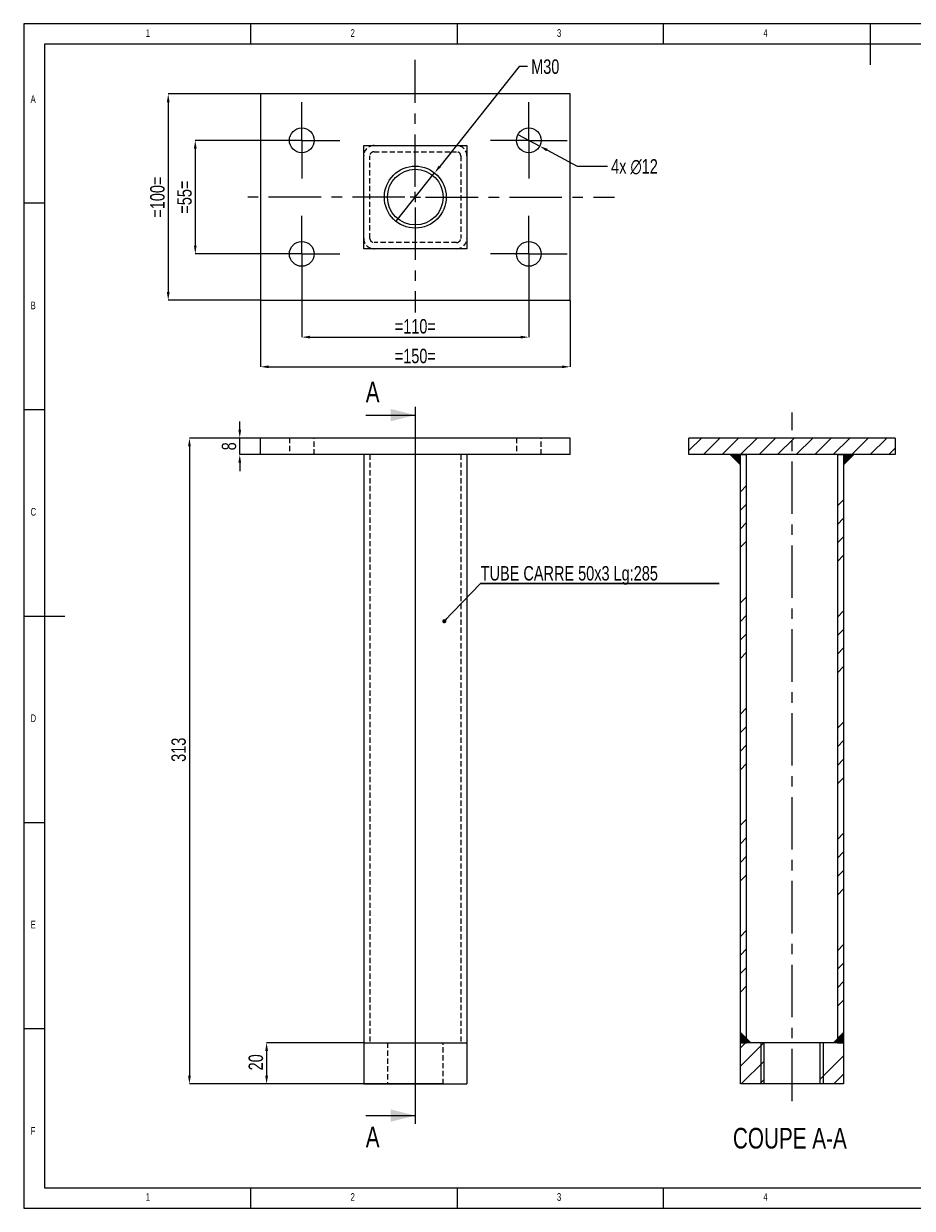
# Model space of a CAD drawing. Header units: millimetres. Extents: x 5 to 418, y 5 to 292.
# Tile 1 of 2: x 5 to 220, y 5 to 292. Entities that reach past the tile are written whole.
import ezdxf

# ---------------------------------------------------------------- set-up
doc = ezdxf.new("R2010")
doc.units = ezdxf.units.MM
doc.header["$PDSIZE"] = -1
doc.linetypes.add('CENTERX2', pattern=[20.32, 12.7, -2.54, 2.54, -2.54])
doc.linetypes.add('HIDDEN', pattern=[1.905, 1.27, -0.635])
for name, color, linetype in [('COTES', 1, 'Continuous'), ('NOTES', 6, 'Continuous'), ('TRAIT-FINS', 9, 'Continuous'), ('TRAIT-MIXTES', 3, 'CENTERX2'), ('TRAIT-TIRET', 2, 'HIDDEN')]:
    doc.layers.add(name, color=color, linetype=linetype)
doc.layers.add('TRAIT-FORT', color=4, linetype='Continuous', lineweight=25)
doc.styles.add('SLDTEXTSTYLE0', font='TXT', dxfattribs={"width": 0.75})
doc.dimstyles.new('SLDDIMSTYLE0', dxfattribs={"dimtxt": 3.5, "dimasz": 2, "dimexe": 0, "dimexo": 0.0625, "dimgap": 0.875, "dimtad": 1, "dimdec": 3, "dimlfac": 2, "dimrnd": 1e-09, "dimzin": 12, "dimdsep": 46, "dimtxsty": 'SLDTEXTSTYLE0', "dimsah": 1, "dimcen": 0.09, "dimadec": 0, "dimazin": 3, "dimtfac": 1, "dimtdec": 3, "dimtofl": 0, "dimtmove": 0, "dimatfit": 3, "dimfxl": 1, "dimfrac": 2, "dimtolj": 1, "dimtzin": 12, "dimarcsym": 0})
doc.dimstyles.new('SLDDIMSTYLE1', dxfattribs={"dimtxt": 3.5, "dimasz": 2, "dimexe": 0, "dimexo": 0.0625, "dimgap": 0.875, "dimtad": 1, "dimdec": 3, "dimlfac": 2, "dimrnd": 1e-09, "dimzin": 12, "dimdsep": 46, "dimtxsty": 'SLDTEXTSTYLE0', "dimsah": 1, "dimcen": 0.09, "dimadec": 0, "dimazin": 3, "dimtfac": 1, "dimtdec": 3, "dimtmove": 0, "dimatfit": 0, "dimfxl": 1, "dimfrac": 2, "dimtolj": 1, "dimtzin": 12, "dimarcsym": 0})
doc.dimstyles.new('SLDDIMSTYLE2', dxfattribs={"dimtxt": 0.18, "dimasz": 1, "dimexe": 0, "dimexo": 0.0625, "dimgap": 0, "dimtad": 0, "dimtih": 1, "dimtoh": 1, "dimdec": 0, "dimrnd": 1e-09, "dimzin": 0, "dimdsep": 46, "dimtxsty": 'Standard', "dimblk1": 'DOT', "dimblk2": 'DOT', "dimsah": 1, "dimcen": 0.09, "dimadec": 0, "dimazin": 0, "dimtfac": 1, "dimtdec": 0, "dimtofl": 0, "dimtmove": 0, "dimatfit": 3, "dimldrblk": 'DOT', "dimfxl": 1, "dimfrac": 2, "dimtolj": 1, "dimtzin": 0, "dimarcsym": 0})
doc.dimstyles.new('SLDDIMSTYLE3', dxfattribs={"dimtxt": 3.5, "dimasz": 2, "dimexe": 0, "dimexo": 0.0625, "dimgap": 0.875, "dimtad": 0, "dimtih": 1, "dimtoh": 1, "dimdec": 3, "dimlfac": 2, "dimrnd": 1e-09, "dimzin": 12, "dimdsep": 46, "dimtxsty": 'SLDTEXTSTYLE0', "dimblk1": 'NONE', "dimsah": 1, "dimcen": 0, "dimadec": 0, "dimazin": 3, "dimtfac": 1, "dimtdec": 3, "dimtmove": 0, "dimatfit": 3, "dimldrblk": 'NONE', "dimfxl": 1, "dimfrac": 2, "dimtolj": 1, "dimtzin": 12, "dimarcsym": 0})
doc.dimstyles.new('SLDDIMSTYLE4', dxfattribs={"dimtxt": 3.5, "dimasz": 2, "dimexe": 0, "dimexo": 0.0625, "dimgap": 0.875, "dimtad": 0, "dimtih": 1, "dimtoh": 1, "dimdec": 3, "dimlfac": 2, "dimrnd": 1e-09, "dimzin": 12, "dimdsep": 46, "dimtxsty": 'SLDTEXTSTYLE0', "dimblk1": 'NONE', "dimsah": 1, "dimcen": 0, "dimadec": 0, "dimazin": 3, "dimtfac": 1, "dimtdec": 3, "dimtmove": 0, "dimatfit": 3, "dimldrblk": 'NONE', "dimfxl": 1, "dimfrac": 2, "dimtolj": 1, "dimtzin": 12, "dimarcsym": 0})
pattern_1 = [(45, (0, 0), (-13.4704, 13.4704), []), (45, (4.49, 2e-323), (-13.4704, 13.4704), []), (45, (8.98, 4e-323), (-13.4704, 13.4704), []), (45, (13.47, 6e-323), (-13.4704, 13.4704), [])]

# ---------------------------------------------------------------- blocks, each defined once
blk = doc.blocks.new('_D')
at = {"layer": 'COTES', "color": 0, "lineweight": -2, "transparency": 16777216}
for p, q in [((69.29, 191.62), (45.14, 191.62)), ((45.14, 189.62), (45.14, 37.12)), ((106.54, 35.12), (45.14, 35.12))]:
    blk.add_line(p, q, dxfattribs=at)
at = {"layer": 'COTES', "color": 0, "transparency": 16777216}
for points in [[(44.81, 189.62), (45.48, 189.62), (45.14, 191.62)], [(44.81, 37.12), (45.48, 37.12), (45.14, 35.12)]]:
    blk.add_solid(points, dxfattribs=at)
at = {"layer": 'Defpoints', "color": 0, "transparency": 16777216}
for p in [(69.36, 191.62), (45.14, 35.12), (106.6, 35.12)]:
    blk.add_point(p, dxfattribs=at)
at = {"layer": 'COTES', "color": 0, "transparency": 16777216, "insert": (40.77, 116.09), "char_height": 3.5, "attachment_point": 2, "rotation": 90, "style": 'SLDTEXTSTYLE0'}
blk.add_mtext('\\A1;313', dxfattribs=at)
blk = doc.blocks.new('_D_1')
at = {"layer": 'COTES', "color": 0, "lineweight": -2, "transparency": 16777216}
for p, q in [((57.34, 193.62), (57.34, 195.62)), ((62.29, 191.62), (57.34, 191.62)), ((57.34, 187.62), (57.34, 191.62)), ((62.29, 187.62), (57.34, 187.62)), ((57.34, 185.62), (57.34, 183.62))]:
    blk.add_line(p, q, dxfattribs=at)
at = {"layer": 'COTES', "color": 0, "transparency": 16777216}
for points in [[(57, 193.62), (57.67, 193.62), (57.34, 191.62)], [(57, 185.62), (57.67, 185.62), (57.34, 187.62)]]:
    blk.add_solid(points, dxfattribs=at)
at = {"layer": 'Defpoints', "color": 0, "transparency": 16777216}
for p in [(57.34, 191.62), (62.36, 191.62), (62.36, 187.62)]:
    blk.add_point(p, dxfattribs=at)
at = {"layer": 'COTES', "color": 0, "transparency": 16777216, "insert": (52.96, 189.62), "char_height": 3.5, "attachment_point": 2, "rotation": 90, "style": 'SLDTEXTSTYLE0'}
blk.add_mtext('\\A1;8', dxfattribs=at)
blk = doc.blocks.new('_D_2')
at = {"layer": 'COTES', "color": 0, "lineweight": -2, "transparency": 16777216}
for p, q in [((87.29, 45.12), (63.84, 45.12)), ((63.84, 43.12), (63.84, 37.12)), ((87.29, 35.12), (63.84, 35.12))]:
    blk.add_line(p, q, dxfattribs=at)
at = {"layer": 'COTES', "color": 0, "transparency": 16777216}
for points in [[(63.51, 43.12), (64.18, 43.12), (63.84, 45.12)], [(63.51, 37.12), (64.18, 37.12), (63.84, 35.12)]]:
    blk.add_solid(points, dxfattribs=at)
at = {"layer": 'Defpoints', "color": 0, "transparency": 16777216}
for p in [(87.35, 45.12), (63.84, 35.12), (87.35, 35.12)]:
    blk.add_point(p, dxfattribs=at)
at = {"layer": 'COTES', "color": 0, "transparency": 16777216, "insert": (59.47, 40.37), "char_height": 3.5, "attachment_point": 2, "rotation": 90, "style": 'SLDTEXTSTYLE0'}
blk.add_mtext('\\A1;20', dxfattribs=at)
blk = doc.blocks.new('SW_NOTE_4')
at = {"layer": 'NOTES', "color": 0}
for p, q in [((0, 0), (57.77, 0)), ((57.77, 0), (0, 0)), ((0, 0), (57.77, 0)), ((57.77, 0), (0, 0)), ((0, 0), (57.77, 0)), ((57.77, 0), (0, 0))]:
    blk.add_line(p, q, dxfattribs=at)
at = {"layer": 'NOTES', "color": 0, "insert": (0.03, 4.25), "char_height": 3.5, "attachment_point": 1, "style": 'SLDTEXTSTYLE0'}
blk.add_mtext('TUBE CARRE 50x3 Lg:285', dxfattribs=at)
blk = doc.blocks.new('_Dot')
at = {"color": 0, "linetype": 'ByBlock', "lineweight": -2}
blk.add_line((-0.5, 0), (-1, 0), dxfattribs=at)
at = {"color": 0, "linetype": 'ByBlock', "const_width": 0.5}
blk.add_lwpolyline([(-0.25, 0, 1), (0.25, 0, 1)], format="xyb", close=True, dxfattribs=at)
blk = doc.blocks.new('_D_3')
at = {"layer": 'COTES', "color": 0, "lineweight": -2, "transparency": 16777216}
for p, q in [((125.05, 281.6), (105.78, 257.41)), ((127.05, 281.6), (125.05, 281.6)), ((95.18, 244.12), (104.53, 255.85))]:
    blk.add_line(p, q, dxfattribs=at)
at = {"layer": 'COTES', "color": 0, "transparency": 16777216}
blk.add_solid([(105.51, 257.62), (106.04, 257.21), (104.53, 255.85)], dxfattribs=at)
at = {"layer": 'Defpoints', "color": 0, "transparency": 16777216}
for p in [(104.53, 255.85), (95.18, 244.12)]:
    blk.add_point(p, dxfattribs=at)
at = {"layer": 'COTES', "color": 0, "transparency": 16777216, "insert": (127.92, 283.35), "char_height": 3.5, "attachment_point": 1, "style": 'SLDTEXTSTYLE0'}
blk.add_mtext('\\A1;M30', dxfattribs=at)
blk = doc.blocks.new('_None')
blk = doc.blocks.new('_D_4')
at = {"layer": 'COTES', "color": 0, "lineweight": -2, "transparency": 16777216}
for p, q in [((63.04, 263.73), (46.56, 263.73)), ((46.56, 261.73), (46.56, 238.23)), ((63.04, 236.23), (46.56, 236.23))]:
    blk.add_line(p, q, dxfattribs=at)
at = {"layer": 'COTES', "color": 0, "transparency": 16777216}
for points in [[(46.23, 261.73), (46.89, 261.73), (46.56, 263.73)], [(46.23, 238.23), (46.89, 238.23), (46.56, 236.23)]]:
    blk.add_solid(points, dxfattribs=at)
at = {"layer": 'Defpoints', "color": 0, "transparency": 16777216}
for p in [(63.11, 263.73), (46.56, 236.23), (63.11, 236.23)]:
    blk.add_point(p, dxfattribs=at)
at = {"layer": 'COTES', "color": 0, "transparency": 16777216, "insert": (42.18, 249.98), "char_height": 3.5, "attachment_point": 2, "rotation": 90, "style": 'SLDTEXTSTYLE0'}
blk.add_mtext('\\A1;=55=', dxfattribs=at)
blk = doc.blocks.new('_D_5')
at = {"layer": 'COTES', "color": 0, "lineweight": -2, "transparency": 16777216}
for p, q in [((62.29, 274.98), (40.01, 274.98)), ((40.01, 272.98), (40.01, 226.98)), ((62.29, 224.98), (40.01, 224.98))]:
    blk.add_line(p, q, dxfattribs=at)
at = {"layer": 'COTES', "color": 0, "transparency": 16777216}
for points in [[(39.67, 272.98), (40.34, 272.98), (40.01, 274.98)], [(39.67, 226.98), (40.34, 226.98), (40.01, 224.98)]]:
    blk.add_solid(points, dxfattribs=at)
at = {"layer": 'Defpoints', "color": 0, "transparency": 16777216}
for p in [(62.36, 274.98), (40.01, 224.98), (62.36, 224.98)]:
    blk.add_point(p, dxfattribs=at)
at = {"layer": 'COTES', "color": 0, "transparency": 16777216, "insert": (35.63, 249.98), "char_height": 3.5, "attachment_point": 2, "rotation": 90, "style": 'SLDTEXTSTYLE0'}
blk.add_mtext('\\A1;=100=', dxfattribs=at)
blk = doc.blocks.new('_D_6')
at = {"layer": 'COTES', "color": 0, "lineweight": -2, "transparency": 16777216}
for p, q in [((72.36, 226.92), (72.36, 216.06)), ((127.36, 226.92), (127.36, 216.06)), ((74.36, 216.06), (125.36, 216.06))]:
    blk.add_line(p, q, dxfattribs=at)
at = {"layer": 'COTES', "color": 0, "transparency": 16777216}
for points in [[(74.36, 216.4), (74.36, 215.73), (72.36, 216.06)], [(125.36, 216.4), (125.36, 215.73), (127.36, 216.06)]]:
    blk.add_solid(points, dxfattribs=at)
at = {"layer": 'Defpoints', "color": 0, "transparency": 16777216}
for p in [(72.36, 226.98), (127.36, 226.98), (127.36, 216.06)]:
    blk.add_point(p, dxfattribs=at)
at = {"layer": 'COTES', "color": 0, "transparency": 16777216, "insert": (99.86, 220.44), "char_height": 3.5, "attachment_point": 2, "style": 'SLDTEXTSTYLE0'}
blk.add_mtext('\\A1;=110=', dxfattribs=at)
blk = doc.blocks.new('_D_7')
at = {"layer": 'COTES', "color": 0, "lineweight": -2, "transparency": 16777216}
for p, q in [((62.36, 224.92), (62.36, 208.87)), ((137.36, 224.92), (137.36, 208.87)), ((64.36, 208.87), (135.36, 208.87))]:
    blk.add_line(p, q, dxfattribs=at)
at = {"layer": 'COTES', "color": 0, "transparency": 16777216}
for points in [[(64.36, 209.2), (64.36, 208.54), (62.36, 208.87)], [(135.36, 209.2), (135.36, 208.54), (137.36, 208.87)]]:
    blk.add_solid(points, dxfattribs=at)
at = {"layer": 'Defpoints', "color": 0, "transparency": 16777216}
for p in [(62.36, 224.98), (137.36, 224.98), (137.36, 208.87)]:
    blk.add_point(p, dxfattribs=at)
at = {"layer": 'COTES', "color": 0, "transparency": 16777216, "insert": (99.86, 213.25), "char_height": 3.5, "attachment_point": 2, "style": 'SLDTEXTSTYLE0'}
blk.add_mtext('\\A1;=150=', dxfattribs=at)
blk = doc.blocks.new('_D_8')
at = {"layer": 'COTES', "color": 0, "lineweight": -2, "transparency": 16777216}
for p, q in [((124.71, 265.15), (130, 262.32)), ((139.16, 257.43), (131.77, 261.38)), ((146.42, 257.43), (139.16, 257.43))]:
    blk.add_line(p, q, dxfattribs=at)
at = {"layer": 'COTES', "color": 0, "transparency": 16777216}
blk.add_solid([(131.92, 261.67), (131.61, 261.08), (130, 262.32)], dxfattribs=at)
at = {"layer": 'Defpoints', "color": 0, "transparency": 16777216}
for p in [(124.71, 265.15), (130, 262.32)]:
    blk.add_point(p, dxfattribs=at)
at = {"layer": 'COTES', "color": 0, "transparency": 16777216, "insert": (147.29, 259.18), "char_height": 3.5, "attachment_point": 1, "style": 'SLDTEXTSTYLE0'}
blk.add_mtext('\\A1;4x ∅12', dxfattribs=at)
blk = doc.blocks.new('SW_CENTERMARKSYMBOL_0')
at = {"layer": 'TRAIT-MIXTES', "color": 0}
for p, q in [((0, 2.5), (0, 33.23)), ((-2.5, 0), (-42.7, 0)), ((0, 0), (-1.25, 0)), ((0, 0), (0, 1.25)), ((0, 0), (0, -1.25)), ((0, 0), (1.25, 0)), ((2.5, 0), (48.27, 0)), ((0, -2.5), (0, -27.96))]:
    blk.add_line(p, q, dxfattribs=at)
blk = doc.blocks.new('SW_CENTERMARKSYMBOL_1')
at = {"layer": 'TRAIT-MIXTES', "color": 0}
for p, q in [((0, 6.25), (0, 9.25)), ((0, 0), (0, 6.25)), ((-6.25, 0), (-9.25, 0)), ((0, 0), (-6.25, 0)), ((0, 0), (0, -6.25)), ((0, 0), (6.25, 0)), ((6.25, 0), (9.25, 0)), ((0, -6.25), (0, -9.25))]:
    blk.add_line(p, q, dxfattribs=at)
blk = doc.blocks.new('SW_CENTERMARKSYMBOL_2')
at = {"layer": 'TRAIT-MIXTES', "color": 0}
for p, q in [((0, 6.25), (0, 9.25)), ((0, 0), (0, 6.25)), ((-6.25, 0), (-9.25, 0)), ((0, 0), (-6.25, 0)), ((0, 0), (0, -6.25)), ((0, 0), (6.25, 0)), ((6.25, 0), (9.25, 0)), ((0, -6.25), (0, -9.25))]:
    blk.add_line(p, q, dxfattribs=at)
blk = doc.blocks.new('SW_CENTERMARKSYMBOL_3')
at = {"layer": 'TRAIT-MIXTES', "color": 0}
for p, q in [((0, 6.25), (0, 9.25)), ((0, 0), (0, 6.25)), ((-6.25, 0), (-9.25, 0)), ((0, 0), (-6.25, 0)), ((0, 0), (0, -6.25)), ((0, 0), (6.25, 0)), ((6.25, 0), (9.25, 0)), ((0, -6.25), (0, -9.25))]:
    blk.add_line(p, q, dxfattribs=at)
blk = doc.blocks.new('SW_CENTERMARKSYMBOL_4')
at = {"layer": 'TRAIT-MIXTES', "color": 0}
for p, q in [((0, 6.25), (0, 9.25)), ((0, 0), (0, 6.25)), ((-6.25, 0), (-9.25, 0)), ((0, 0), (-6.25, 0)), ((0, 0), (0, -6.25)), ((0, 0), (6.25, 0)), ((6.25, 0), (9.25, 0)), ((0, -6.25), (0, -9.25))]:
    blk.add_line(p, q, dxfattribs=at)

msp = doc.modelspace()

# ---------------------------------------------------------------- hatches: boundary and pattern name
at = {"layer": 'TRAIT-FINS'}
h = msp.add_hatch(dxfattribs=at)
h.set_pattern_fill('ANSI31', color=256, style=0)
h.paths.add_polyline_path([(216.11075, 187.61687), (216.11075, 191.61687), (166.11075, 191.61687), (166.11075, 187.61687)], flags=0)
h = msp.add_hatch(dxfattribs=at)
h.set_pattern_fill('DIN 201 ACIER ET FONTE', color=256, style=0, pattern_type=2)
h.set_pattern_definition(pattern_1)
h.paths.add_polyline_path([(178.61175, 187.61687), (178.61175, 45.11687), (180.11175, 45.11687), (180.11175, 187.61687)], flags=0)
h = msp.add_hatch(dxfattribs=at)
h.set_pattern_fill('DIN 201 ACIER ET FONTE', color=256, style=0, pattern_type=2)
h.set_pattern_definition(pattern_1)
h.paths.add_polyline_path([(202.11075, 187.61687), (202.11075, 45.11687), (203.61075, 45.11687), (203.61075, 187.61687)], flags=0)
h = msp.add_hatch(dxfattribs=at)
h.set_pattern_fill('DIN 201 ACIER ET FONTE', color=256, style=0, pattern_type=2)
h.set_pattern_definition(pattern_1)
h.paths.add_polyline_path([(178.61125, 45.11687), (178.61125, 35.11687), (184.36125, 35.11687), (184.36125, 45.11687)], flags=0)
h = msp.add_hatch(dxfattribs=at)
h.set_pattern_fill('DIN 201 ACIER ET FONTE', color=256, style=0, pattern_type=2)
h.set_pattern_definition(pattern_1)
h.paths.add_polyline_path([(203.61125, 35.11687), (203.61125, 45.11687), (197.86125, 45.11687), (197.86125, 35.11687)], flags=0)

# ---------------------------------------------------------------- linework, layer by layer
at = {"lineweight": 18}
for p, q in [((415, 292), (5, 292)), ((5, 292), (5, 5)), ((60, 287), (60, 292)), ((110, 292), (110, 287)), ((160, 287), (160, 292)), ((210, 292), (210, 282)), ((410, 287), (10, 287)), ((10, 287), (10, 10)), ((10, 248.5), (5, 248.5)), ((5, 198.5), (10, 198.5)), ((99.85489, 199.18291), (99.85489, 25.46006)), ((87.85489, 197.18291), (99.85489, 197.18291)), ((5, 148.5), (15, 148.5)), ((5, 98.5), (10, 98.5)), ((10, 48.5), (5, 48.5)), ((87.85489, 27.46006), (99.85489, 27.46006)), ((10, 10), (410, 10)), ((60, 5), (60, 10)), ((110, 10), (110, 5)), ((160, 5), (160, 10)), ((5, 5), (415, 5))]:
    msp.add_line(p, q, dxfattribs=at)
for points in [[(99.85489, 197.18291), (93.85489, 198.68291), (93.85489, 195.68291)], [(99.85489, 27.46006), (93.85489, 28.96006), (93.85489, 25.96006)]]:
    msp.add_solid(points, dxfattribs=at)
at = {"layer": 'TRAIT-FINS', "lineweight": 18}
for p, q in [((176.11175, 187.61687), (178.61174, 185.11687)), ((203.61076, 185.11687), (206.11075, 187.61687)), ((181.11125, 45.11687), (178.61129, 47.61687)), ((201.11125, 45.11687), (203.61121, 47.61687)), ((183.58228, 45.11687), (183.58228, 35.11687)), ((198.64023, 45.11687), (198.64023, 35.11687))]:
    msp.add_line(p, q, dxfattribs=at)
msp.add_circle((99.85489, 249.98336), 7.5, dxfattribs=at)
for points in [[(176.11175, 187.61687), (178.61175, 187.61687), (178.61174, 185.11687)], [(203.61076, 185.11687), (203.61075, 187.61687), (206.11075, 187.61687)], [(181.11125, 45.11687), (178.61128, 45.11687), (178.61129, 47.61687)], [(201.11125, 45.11687), (203.61122, 45.11687), (203.61121, 47.61687)]]:
    msp.add_solid(points, dxfattribs=at)
at = {"layer": 'TRAIT-FORT', "lineweight": 25}
for p, q in [((62.35539, 274.98286), (62.35539, 224.98286)), ((137.35539, 274.98286), (62.35539, 274.98286)), ((137.35539, 224.98286), (137.35539, 274.98286)), ((87.35489, 262.48336), (112.35489, 262.48336)), ((87.35489, 237.48336), (87.35489, 262.48336)), ((112.35489, 262.48336), (112.35489, 237.48336)), ((112.35489, 237.48336), (87.35489, 237.48336)), ((62.35539, 224.98286), (137.35539, 224.98286)), ((137.35539, 191.61687), (62.35539, 191.61687)), ((62.35539, 187.61687), (62.35539, 191.61687)), ((137.35539, 187.61687), (137.35539, 191.61687)), ((166.11075, 187.61687), (166.11075, 191.61687)), ((216.11075, 191.61687), (166.11075, 191.61687)), ((216.11075, 191.61687), (216.11075, 187.61687)), ((137.35539, 187.61687), (62.35539, 187.61687)), ((87.35539, 187.61687), (87.35539, 45.11687)), ((112.35439, 187.61687), (112.35439, 45.11687)), ((216.11075, 187.61687), (166.11075, 187.61687)), ((178.61175, 45.11687), (178.61175, 187.61687)), ((178.61175, 187.61687), (180.11175, 187.61687)), ((180.11175, 45.11687), (180.11175, 187.61687)), ((202.11075, 187.61687), (202.11075, 45.11687)), ((202.11075, 187.61687), (203.61075, 187.61687)), ((203.61075, 187.61687), (203.61075, 45.11687)), ((87.35489, 45.11687), (87.35489, 35.11687)), ((87.35489, 45.11687), (112.35489, 45.11687)), ((112.35489, 45.11687), (112.35489, 35.11687)), ((178.61125, 35.11687), (178.61125, 45.11687)), ((184.36125, 45.11687), (178.61125, 45.11687)), ((178.61175, 45.11687), (180.11175, 45.11687)), ((184.36125, 35.11687), (184.36125, 45.11687)), ((197.86125, 45.11687), (184.36125, 45.11687)), ((197.86125, 45.11687), (197.86125, 35.11687)), ((203.61125, 45.11687), (197.86125, 45.11687)), ((202.11075, 45.11687), (203.61075, 45.11687)), ((203.61125, 45.11687), (203.61125, 35.11687)), ((87.35489, 35.11687), (112.35489, 35.11687)), ((184.36125, 35.11687), (178.61125, 35.11687)), ((197.86125, 35.11687), (184.36125, 35.11687)), ((203.61125, 35.11687), (197.86125, 35.11687))]:
    msp.add_line(p, q, dxfattribs=at)
for centre, radius in [((72.35539, 263.73286), 3), ((127.35539, 263.73286), 3), ((99.85489, 249.98336), 6.75), ((72.35539, 236.23286), 3), ((127.35539, 236.23286), 3)]:
    msp.add_circle(centre, radius, dxfattribs=at)
at = {"layer": 'TRAIT-MIXTES', "lineweight": 18}
msp.add_line((191.11125, 30.97357), (191.11125, 197.78964), dxfattribs=at)
at = {"layer": 'TRAIT-TIRET'}
for p, q in [((89.85539, 262.48286), (109.85439, 262.48286)), ((87.35539, 239.98386), (87.35539, 259.98286)), ((88.85539, 239.98386), (88.85539, 259.98286)), ((89.85539, 260.98286), (109.85439, 260.98286)), ((110.85439, 259.98286), (110.85439, 239.98386)), ((112.35439, 259.98286), (112.35439, 239.98386)), ((109.85439, 238.98386), (89.85539, 238.98386)), ((109.85439, 237.48386), (89.85539, 237.48386)), ((69.35539, 191.61687), (69.35539, 187.61687)), ((75.35539, 187.61687), (75.35539, 191.61687)), ((124.35539, 191.61687), (124.35539, 187.61687)), ((130.35539, 187.61687), (130.35539, 191.61687)), ((88.85539, 187.61687), (88.85539, 45.11687)), ((110.85439, 187.61687), (110.85439, 45.11687)), ((93.10489, 45.11687), (93.10489, 35.11687)), ((106.60489, 35.11687), (106.60489, 45.11687))]:
    msp.add_line(p, q, dxfattribs=at)
for centre, radius, start, end in [((89.85539, 259.98286), 2.5, 90, 180), ((109.85439, 259.98286), 2.5, 0, 90), ((89.85539, 259.98286), 1, 90, 180), ((109.85439, 259.98286), 1, 0, 90), ((89.85539, 239.98386), 2.5, 180, 270), ((89.85539, 239.98386), 1, 180, 270), ((109.85439, 239.98386), 1, 270, 360), ((109.85439, 239.98386), 2.5, 270, 360)]:
    msp.add_arc(centre, radius, start, end, dxfattribs=at)

# ---------------------------------------------------------------- block references
at = {"layer": 'NOTES'}
msp.add_blockref('SW_NOTE_4', (115.66757, 156.34388), dxfattribs=at)
at = {"layer": 'TRAIT-MIXTES'}
for name, p in [('SW_CENTERMARKSYMBOL_0', (99.85489, 249.98336)), ('SW_CENTERMARKSYMBOL_1', (72.35539, 263.73286)), ('SW_CENTERMARKSYMBOL_2', (127.35539, 263.73286)), ('SW_CENTERMARKSYMBOL_4', (72.35539, 236.23286)), ('SW_CENTERMARKSYMBOL_3', (127.35539, 236.23286))]:
    msp.add_blockref(name, p, dxfattribs=at)

# ---------------------------------------------------------------- texts
at = {"char_height": 5, "attachment_point": 1, "style": 'SLDTEXTSTYLE0'}
for insert in [(87.85489, 205.26114), (87.85489, 24.77001)]:
    msp.add_mtext('A', dxfattribs=dict(at, insert=insert))
at = {"layer": 'NOTES', "style": 'SLDTEXTSTYLE0'}
for s, insert, char_height, attachment_point in [('1', (34.58333, 290.66802), 1.85208, 1), ('2', (84.16667, 290.66802), 1.85208, 1), ('3', (134.16667, 290.66802), 1.85208, 1), ('4', (184.16667, 290.66802), 1.85208, 1), ('A', (6.66667, 274.66802), 1.85208, 1), ('B', (6.66667, 224.66802), 1.85208, 1), ('C', (6.66667, 174.66802), 1.85208, 1), ('D', (6.66667, 124.66802), 1.85208, 1), ('E', (6.66667, 74.66802), 1.85208, 1), ('F', (6.66667, 24.66802), 1.85208, 1), ('COUPE A-A', (190.57951, 24.48511), 5, 2), ('1', (34.58333, 8.66802), 1.85208, 1), ('2', (84.16667, 8.66802), 1.85208, 1), ('3', (134.16667, 8.66802), 1.85208, 1), ('4', (184.16667, 8.66802), 1.85208, 1)]:
    msp.add_mtext(s, dxfattribs=dict(at, insert=insert, char_height=char_height, attachment_point=attachment_point))

# ---------------------------------------------------------------- dimensions: what is measured, and where the dimension line sits
at = {"layer": 'COTES'}
dim = msp.add_diameter_dim_2p(p1=(95.18091, 244.11787), p2=(104.52886, 255.84885), text='M<>', dimstyle='SLDDIMSTYLE3', override={"dimpost": '<>'}, dxfattribs=at)
dim.commit()
dim.dimension.update_dxf_attribs({"geometry": '_D_3', "text_midpoint": (131.20574, 281.60071), "dimtype": 163})
for base, p1, p2, picture, middle in [((40.00676, 224.98286), (62.35539, 274.98286), (62.35539, 224.98286), '_D_5', (40.00676, 249.98286)), ((46.55949, 236.23286), (63.10539, 263.73286), (63.10539, 236.23286), '_D_4', (46.55949, 249.98286))]:
    dim = msp.add_linear_dim(base=base, p1=p1, p2=p2, angle=90, text='=<>=', dimstyle='SLDDIMSTYLE0', dxfattribs=at)
    dim.commit()
    dim.dimension.update_dxf_attribs({"geometry": picture, "text_midpoint": middle, "dimtype": 160})
dim = msp.add_diameter_dim_2p(p1=(124.70862, 265.14518), p2=(130.00215, 262.32054), text='4x <>', dimstyle='SLDDIMSTYLE4', dxfattribs=at)
dim.commit()
dim.dimension.update_dxf_attribs({"geometry": '_D_8', "text_midpoint": (154.29365, 257.43157), "dimtype": 163})
for base, p1, p2, picture, middle in [((127.35539, 216.06175), (72.35539, 226.98286), (127.35539, 226.98286), '_D_6', (99.85539, 216.06175)), ((137.35539, 208.87156), (62.35539, 224.98286), (137.35539, 224.98286), '_D_7', (99.85539, 208.87156))]:
    dim = msp.add_linear_dim(base=base, p1=p1, p2=p2, text='=<>=', dimstyle='SLDDIMSTYLE0', dxfattribs=at)
    dim.commit()
    dim.dimension.update_dxf_attribs({"geometry": picture, "text_midpoint": middle, "dimtype": 160})
for base, p1, p2, dimstyle, picture, middle in [((57.33795, 191.61687), (62.35539, 187.61687), (62.35539, 191.61687), 'SLDDIMSTYLE1', '_D_1', (57.33795, 189.61687)), ((45.14427, 35.11687), (69.35539, 191.61687), (106.60489, 35.11687), 'SLDDIMSTYLE0', '_D', (45.14427, 116.09365)), ((63.84495, 35.11687), (87.35489, 45.11687), (87.35489, 35.11687), 'SLDDIMSTYLE1', '_D_2', (63.84495, 40.36817))]:
    dim = msp.add_linear_dim(base=base, p1=p1, p2=p2, angle=90, dimstyle=dimstyle, dxfattribs=at)
    dim.commit()
    dim.dimension.update_dxf_attribs({"geometry": picture, "text_midpoint": middle, "dimtype": 160})

# ---------------------------------------------------------------- leaders
at = {"layer": 'NOTES'}
msp.add_leader([(106.87528, 147.2343), (115.66757, 156.34388)], dimstyle='SLDDIMSTYLE2', dxfattribs=at)

doc.saveas('drawing.dxf')
